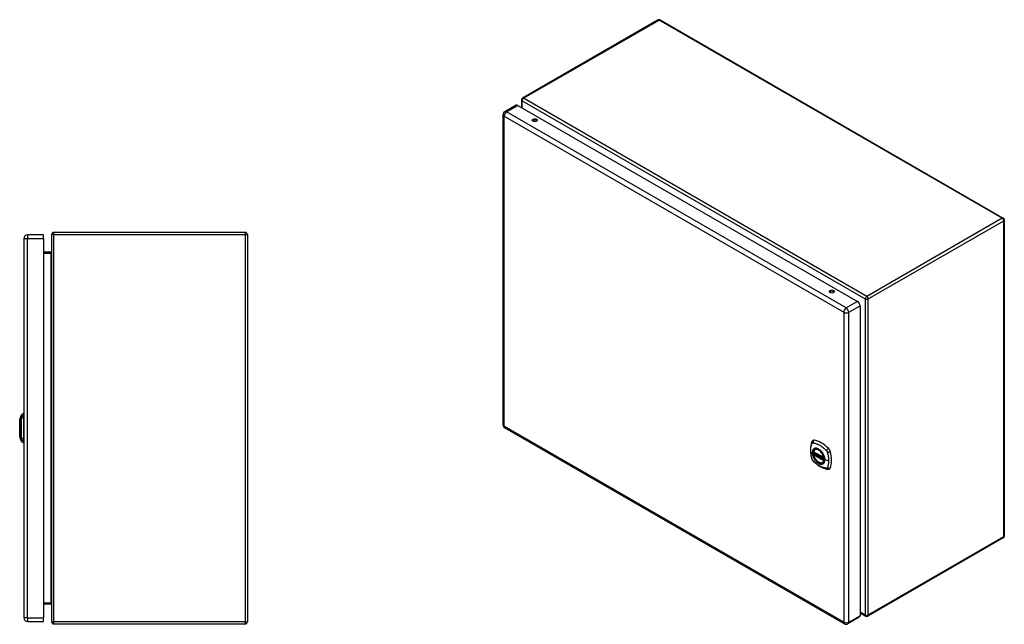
# Model space of a CAD drawing. Header units: inches. Extents: x 14 to 135, y 10 to 87.
# Tile 5 of 5: x 95 to 135, y 41 to 66. Entities that reach past the tile are written whole.
import ezdxf

# ---------------------------------------------------------------- set-up
doc = ezdxf.new("R2010")
doc.units = ezdxf.units.IN
doc.header["$MEASUREMENT"] = 0
doc.layers.add('Visible Edges(ANSI)', color=7, linetype='Continuous', lineweight=25)
doc.layers.add('Visible Tangent Edges(ANSI)', color=7, linetype='Continuous', lineweight=25)

msp = doc.modelspace()

# ---------------------------------------------------------------- linework, layer by layer
at = {"layer": 'Visible Edges(ANSI)'}
for p, q in [((120.673, 65.69), (115.135, 62.492)), ((120.757, 65.69), (134.78, 57.594)), ((115.093, 62.42), (115.093, 62.115)), ((114.874, 62.206), (114.411, 61.939)), ((114.947, 62.199), (128.825, 54.187)), ((114.338, 61.813), (114.338, 49.148)), ((134.822, 57.521), (134.822, 44.594)), ((94.764, 56.762), (94.764, 41.251)), ((95.564, 56.908), (94.91, 56.908)), ((95.564, 56.762), (95.564, 56.908)), ((95.564, 56.762), (95.564, 41.251)), ((95.899, 56.922), (95.899, 41.09)), ((103.815, 57.006), (95.983, 57.006)), ((103.899, 56.922), (103.899, 41.09)), ((95.868, 56.193), (95.564, 56.193)), ((128.928, 54.008), (128.928, 41.343)), ((94.594, 49.364), (94.656, 49.523)), ((94.748, 49.597), (94.748, 49.529)), ((94.748, 49.419), (94.748, 49.529)), ((94.748, 49.419), (94.748, 48.595)), ((114.411, 49.022), (128.289, 41.009)), ((94.656, 48.49), (94.594, 48.65)), ((94.748, 48.484), (94.748, 48.595)), ((94.748, 48.484), (94.748, 48.416)), ((127.034, 48.035), (127.447, 47.796)), ((127.034, 47.939), (127.047, 47.947)), ((127.053, 47.959), (127.053, 47.962)), ((127.058, 47.973), (127.099, 47.997)), ((127.09, 48.139), (127.1, 48.145)), ((127.403, 47.597), (127.413, 47.603)), ((134.78, 44.521), (129.242, 41.324)), ((95.564, 41.82), (95.868, 41.82)), ((128.928, 41.457), (129.158, 41.324)), ((94.91, 41.105), (95.564, 41.105)), ((95.564, 41.105), (95.564, 41.251)), ((128.898, 41.276), (128.435, 41.009)), ((95.983, 41.006), (103.815, 41.006))]:
    msp.add_line(p, q, dxfattribs=at)
at = {"layer": 'Visible Edges(ANSI)', "flags": 128}
for points in [[(94.593, 49.362), (94.593, 49.362), (94.593, 49.36), (94.593, 49.358), (94.593, 49.355), (94.593, 49.351), (94.593, 49.347), (94.593, 49.341), (94.593, 49.335), (94.593, 49.328), (94.593, 49.32), (94.593, 49.311), (94.593, 49.302), (94.593, 49.292), (94.593, 49.282), (94.593, 49.27), (94.593, 49.258), (94.593, 49.246), (94.593, 49.232), (94.593, 49.219), (94.593, 49.205), (94.593, 49.19), (94.593, 49.175), (94.593, 49.159), (94.593, 49.143), (94.593, 49.127), (94.593, 49.11), (94.593, 49.094), (94.593, 49.076), (94.593, 49.059), (94.593, 49.042), (94.593, 49.025), (94.593, 49.007), (94.593, 48.99), (94.593, 48.972), (94.593, 48.955), (94.593, 48.938), (94.593, 48.921), (94.593, 48.904), (94.593, 48.887), (94.593, 48.871), (94.593, 48.855), (94.593, 48.84), (94.593, 48.824), (94.593, 48.81), (94.593, 48.795), (94.593, 48.781), (94.593, 48.768), (94.593, 48.756), (94.593, 48.744), (94.593, 48.732), (94.593, 48.722), (94.593, 48.712), (94.593, 48.702), (94.593, 48.694), (94.593, 48.686), (94.593, 48.679), (94.593, 48.673), (94.593, 48.667), (94.593, 48.662), (94.593, 48.659), (94.593, 48.656), (94.593, 48.654), (94.593, 48.652), (94.593, 48.652)], [(126.956, 48.448), (126.949, 48.427), (126.942, 48.407), (126.937, 48.389), (126.932, 48.37), (126.928, 48.351), (126.924, 48.332), (126.916, 48.292), (126.911, 48.251), (126.907, 48.21), (126.904, 48.168), (126.903, 48.125), (126.904, 48.081), (126.907, 48.037), (126.911, 47.993), (126.916, 47.948), (126.923, 47.902), (126.931, 47.857), (126.941, 47.811), (126.946, 47.788), (126.949, 47.776), (126.953, 47.763)], [(126.994, 48.504), (126.981, 48.491), (126.971, 48.477), (126.963, 48.462), (126.956, 48.448)], [(127.028, 48.048), (127.032, 48.063), (127.037, 48.077), (127.044, 48.09), (127.051, 48.102), (127.059, 48.113), (127.069, 48.123), (127.079, 48.131), (127.09, 48.139)], [(127.403, 47.597), (127.391, 47.591), (127.379, 47.586), (127.367, 47.583), (127.353, 47.581), (127.34, 47.581), (127.326, 47.582), (127.312, 47.584), (127.297, 47.587), (127.283, 47.592), (127.268, 47.598), (127.253, 47.605), (127.239, 47.613), (127.224, 47.622), (127.209, 47.632), (127.195, 47.643), (127.181, 47.655), (127.167, 47.668), (127.154, 47.682), (127.141, 47.697), (127.128, 47.712), (127.116, 47.728), (127.104, 47.745), (127.093, 47.762), (127.083, 47.78), (127.073, 47.798), (127.064, 47.816), (127.056, 47.834), (127.049, 47.853), (127.042, 47.872), (127.037, 47.89), (127.032, 47.909), (127.028, 47.927)], [(127.047, 47.947), (127.05, 47.949), (127.052, 47.953), (127.053, 47.956), (127.053, 47.959)], [(127.343, 48.059), (127.361, 48.036), (127.379, 48.013), (127.396, 47.988), (127.411, 47.963), (127.426, 47.937), (127.439, 47.91), (127.45, 47.883), (127.46, 47.855)], [(126.953, 47.763), (126.957, 47.749), (126.963, 47.736), (126.968, 47.723), (126.975, 47.711), (126.982, 47.699), (126.99, 47.688), (126.999, 47.677), (127.009, 47.666)], [(127.009, 47.666), (127.019, 47.656), (127.028, 47.647), (127.045, 47.631), (127.079, 47.6), (127.115, 47.57), (127.15, 47.542), (127.187, 47.514), (127.223, 47.489), (127.26, 47.465), (127.297, 47.442), (127.335, 47.422), (127.373, 47.402), (127.411, 47.385), (127.449, 47.37), (127.487, 47.356), (127.525, 47.344), (127.564, 47.334), (127.583, 47.33), (127.593, 47.328), (127.604, 47.326)], [(127.604, 47.326), (127.619, 47.325), (127.636, 47.325), (127.654, 47.327), (127.672, 47.331)]]:
    msp.add_lwpolyline(points, dxfattribs=at)
at = {"layer": 'Visible Edges(ANSI)'}
for centre, radius, start, end in [((120.715, 65.617), 0.084, 60, 120), ((115.177, 62.42), 0.084, 120, 180), ((114.484, 61.813), 0.146, 120, 180), ((134.738, 57.521), 0.084, 0, 60), ((94.91, 56.762), 0.146, 90, 180), ((95.983, 56.922), 0.084, 90, 180), ((103.815, 56.922), 0.084, 0, 90), ((95.868, 56.224), 0.031, 270, 0), ((94.766, 49.481), 0.118, 98.6009, 158.7495), ((94.74, 49.538), 0.0394, 53.1301, 78.463), ((94.598, 49.362), 0.00492, 158.7495, 179.7912), ((114.484, 49.148), 0.146, 180, 240), ((94.598, 48.652), 0.00492, 180.2088, 201.2505), ((94.766, 48.533), 0.118, 201.2505, 261.3991), ((94.74, 48.475), 0.0394, 281.537, 306.8699), ((127.039, 48.045), 0.0118, 166.5554, 240), ((127.039, 47.929), 0.0118, 120, 190.611), ((127.064, 47.963), 0.0118, 120, 187.8283), ((127.453, 47.806), 0.0118, 240, 282.6344), ((134.738, 44.594), 0.084, 300, 0), ((95.868, 41.789), 0.031, 0, 90), ((94.91, 41.251), 0.146, 180, 270), ((95.983, 41.09), 0.084, 180, 270), ((103.815, 41.09), 0.084, 270, 0), ((129.2, 41.397), 0.084, 240, 300), ((128.362, 41.136), 0.146, 240, 300)]:
    msp.add_arc(centre, radius, start, end, dxfattribs=at)
for centre, major_axis, start_param, end_param in [((114.947, 62.08), (-0.073, 0.126), 5.497787, 6.283185), ((115.639, 61.552), (0.102, 0), 0.378178, 2.763414), ((127.779, 54.543), (0.102, 0), 0.378178, 2.763414), ((128.825, 54.067), (0.073, -0.126), 0.785398, 2.356194), ((127.093, 48.359), (-0.089, 0.153), 5.825423, 6.408181), ((127.344, 47.362), (-0.64, 1.108), 5.170151, 5.825423), ((127.239, 47.864), (0.157, -0.273), 2.363977, 7.060801), ((127.595, 48.069), (0.089, -0.153), 1.113034, 2.028558), ((126.857, 48.205), (-0.64, 1.108), 3.599355, 4.254627), ((127.595, 47.49), (0.089, -0.153), 6.158189, 6.740947), ((128.825, 41.403), (0.073, -0.126), 0, 0.785398)]:
    msp.add_ellipse(centre, major_axis=major_axis, ratio=0.57735, start_param=start_param, end_param=end_param, dxfattribs=at)
for centre, major_axis in [((115.639, 61.595), (0.102, 0)), ((127.779, 54.586), (0.102, 0)), ((127.236, 47.862), (-0.16, 0.277))]:
    msp.add_ellipse(centre, major_axis=major_axis, ratio=0.57735, dxfattribs=at)
at = {"layer": 'Visible Tangent Edges(ANSI)'}
for p, q in [((115.177, 62.488), (120.715, 65.686)), ((134.738, 57.589), (120.715, 65.686)), ((115.117, 62.385), (129.141, 54.289)), ((115.117, 62.1), (115.117, 62.385)), ((129.2, 54.392), (115.177, 62.488)), ((114.484, 61.932), (114.947, 62.199)), ((114.381, 61.753), (128.259, 53.741)), ((114.381, 49.088), (114.381, 61.753)), ((128.362, 53.92), (114.484, 61.932)), ((134.738, 57.589), (129.2, 54.392)), ((129.259, 54.289), (134.797, 57.486)), ((134.797, 44.56), (134.797, 57.486)), ((94.764, 56.762), (94.91, 56.762)), ((94.91, 56.908), (94.91, 56.762)), ((94.91, 41.251), (94.91, 56.762)), ((94.91, 56.762), (95.564, 56.762)), ((95.983, 56.922), (95.899, 56.922)), ((95.983, 56.922), (95.983, 57.006)), ((95.983, 41.09), (95.983, 56.922)), ((95.983, 56.922), (103.815, 56.922)), ((103.815, 56.922), (103.815, 57.006)), ((103.815, 56.922), (103.899, 56.922)), ((103.815, 41.09), (103.815, 56.922)), ((95.564, 56.162), (95.868, 56.162)), ((95.868, 56.193), (95.868, 56.162)), ((95.868, 56.162), (95.868, 41.851)), ((127.724, 54.537), (127.693, 54.555)), ((128.825, 54.187), (128.362, 53.92)), ((128.465, 53.741), (128.928, 54.008)), ((129.141, 54.289), (129.141, 41.362)), ((129.259, 41.362), (129.259, 54.289)), ((128.259, 53.741), (128.259, 41.076)), ((128.465, 41.076), (128.465, 53.741)), ((128.259, 41.076), (114.381, 49.088)), ((94.593, 49.007), (94.594, 49.007)), ((94.656, 49.007), (94.594, 49.007)), ((127.445, 47.801), (127.031, 48.04)), ((127.031, 47.924), (127.445, 47.685)), ((127.039, 47.939), (127.051, 47.945)), ((127.453, 47.7), (127.039, 47.939)), ((127.051, 47.945), (127.461, 47.709)), ((127.462, 47.726), (127.059, 47.958)), ((127.064, 47.973), (127.103, 47.995)), ((127.462, 47.743), (127.064, 47.973)), ((127.46, 47.704), (127.453, 47.7)), ((127.644, 47.676), (127.487, 47.715)), ((134.797, 44.56), (129.259, 41.362)), ((95.868, 41.851), (95.564, 41.851)), ((95.868, 41.82), (95.868, 41.851)), ((129.141, 41.362), (128.928, 41.485)), ((94.91, 41.251), (94.764, 41.251)), ((94.91, 41.251), (94.91, 41.105)), ((94.91, 41.251), (95.564, 41.251)), ((95.899, 41.09), (95.983, 41.09)), ((95.983, 41.006), (95.983, 41.09)), ((103.815, 41.09), (95.983, 41.09)), ((103.815, 41.006), (103.815, 41.09)), ((103.815, 41.09), (103.899, 41.09)), ((128.465, 41.076), (128.928, 41.343))]:
    msp.add_line(p, q, dxfattribs=at)
at = {"layer": 'Visible Tangent Edges(ANSI)', "flags": 128}
for points in [[(94.656, 49.523), (94.656, 49.523), (94.656, 49.523), (94.656, 49.522), (94.656, 49.521), (94.656, 49.52), (94.656, 49.519), (94.656, 49.517), (94.656, 49.515), (94.656, 49.513), (94.655, 49.51), (94.655, 49.507), (94.655, 49.504), (94.655, 49.501), (94.655, 49.497), (94.655, 49.494), (94.655, 49.49), (94.655, 49.485), (94.655, 49.481), (94.655, 49.476), (94.655, 49.471), (94.655, 49.466), (94.655, 49.461), (94.655, 49.455), (94.654, 49.447)], [(94.593, 49.282), (94.593, 49.288), (94.593, 49.294), (94.594, 49.3), (94.594, 49.306), (94.594, 49.311), (94.594, 49.317), (94.594, 49.322), (94.594, 49.326), (94.594, 49.331), (94.594, 49.335), (94.594, 49.339), (94.594, 49.343), (94.594, 49.346), (94.594, 49.349), (94.594, 49.352), (94.594, 49.354), (94.594, 49.356), (94.594, 49.358), (94.594, 49.36), (94.594, 49.361), (94.594, 49.362), (94.594, 49.363), (94.594, 49.364), (94.594, 49.364)], [(94.593, 49.234), (94.593, 49.237), (94.593, 49.239), (94.593, 49.241), (94.593, 49.243), (94.593, 49.245), (94.593, 49.247), (94.593, 49.249), (94.593, 49.251), (94.593, 49.253), (94.593, 49.255), (94.593, 49.257), (94.593, 49.259), (94.593, 49.261), (94.593, 49.263), (94.593, 49.265), (94.593, 49.267), (94.593, 49.269), (94.593, 49.271), (94.593, 49.272), (94.593, 49.274), (94.593, 49.276), (94.593, 49.278), (94.593, 49.28), (94.593, 49.282)], [(94.594, 49.007), (94.594, 49.017), (94.594, 49.027), (94.594, 49.038), (94.594, 49.048), (94.594, 49.058), (94.594, 49.068), (94.594, 49.078), (94.594, 49.089), (94.594, 49.099), (94.594, 49.108), (94.594, 49.118), (94.594, 49.128), (94.594, 49.138), (94.594, 49.147), (94.594, 49.156), (94.594, 49.166), (94.594, 49.175), (94.594, 49.184), (94.594, 49.193), (94.594, 49.201), (94.594, 49.21), (94.593, 49.218), (94.593, 49.226), (94.593, 49.234)], [(94.654, 49.447), (94.654, 49.446), (94.654, 49.445), (94.654, 49.445), (94.654, 49.444), (94.654, 49.443), (94.654, 49.443), (94.654, 49.442), (94.654, 49.441), (94.654, 49.44), (94.654, 49.439), (94.654, 49.438), (94.654, 49.438), (94.654, 49.437), (94.655, 49.436), (94.655, 49.435), (94.655, 49.434), (94.655, 49.433), (94.655, 49.432), (94.655, 49.431), (94.655, 49.43), (94.655, 49.429), (94.655, 49.428), (94.655, 49.427), (94.655, 49.426)], [(94.655, 49.426), (94.655, 49.425), (94.655, 49.423), (94.655, 49.422), (94.655, 49.421), (94.655, 49.42), (94.655, 49.419), (94.655, 49.418), (94.655, 49.416), (94.655, 49.415), (94.655, 49.414), (94.654, 49.413), (94.654, 49.412), (94.654, 49.41), (94.654, 49.409), (94.654, 49.408), (94.654, 49.406), (94.654, 49.405), (94.654, 49.404), (94.654, 49.402), (94.654, 49.401), (94.654, 49.4), (94.654, 49.398), (94.654, 49.397), (94.654, 49.395)], [(94.654, 49.395), (94.655, 49.377), (94.655, 49.362), (94.655, 49.346), (94.655, 49.331), (94.655, 49.315), (94.655, 49.3), (94.655, 49.284), (94.655, 49.268), (94.655, 49.252), (94.655, 49.236), (94.655, 49.22), (94.655, 49.204), (94.655, 49.187), (94.655, 49.171), (94.656, 49.155), (94.656, 49.139), (94.656, 49.122), (94.656, 49.106), (94.656, 49.089), (94.656, 49.073), (94.656, 49.056), (94.656, 49.04), (94.656, 49.023), (94.656, 49.007)], [(94.593, 48.779), (94.593, 48.787), (94.593, 48.796), (94.594, 48.804), (94.594, 48.812), (94.594, 48.821), (94.594, 48.83), (94.594, 48.839), (94.594, 48.848), (94.594, 48.857), (94.594, 48.867), (94.594, 48.876), (94.594, 48.886), (94.594, 48.896), (94.594, 48.905), (94.594, 48.915), (94.594, 48.925), (94.594, 48.935), (94.594, 48.946), (94.594, 48.956), (94.594, 48.966), (94.594, 48.976), (94.594, 48.986), (94.594, 48.997), (94.594, 49.007)], [(94.593, 48.732), (94.593, 48.734), (94.593, 48.736), (94.593, 48.738), (94.593, 48.74), (94.593, 48.741), (94.593, 48.743), (94.593, 48.745), (94.593, 48.747), (94.593, 48.749), (94.593, 48.751), (94.593, 48.753), (94.593, 48.755), (94.593, 48.757), (94.593, 48.759), (94.593, 48.761), (94.593, 48.763), (94.593, 48.765), (94.593, 48.767), (94.593, 48.769), (94.593, 48.771), (94.593, 48.773), (94.593, 48.775), (94.593, 48.777), (94.593, 48.779)], [(94.594, 48.65), (94.594, 48.65), (94.594, 48.651), (94.594, 48.651), (94.594, 48.652), (94.594, 48.654), (94.594, 48.655), (94.594, 48.657), (94.594, 48.66), (94.594, 48.662), (94.594, 48.665), (94.594, 48.668), (94.594, 48.671), (94.594, 48.675), (94.594, 48.679), (94.594, 48.683), (94.594, 48.688), (94.594, 48.692), (94.594, 48.697), (94.594, 48.703), (94.594, 48.708), (94.594, 48.714), (94.593, 48.72), (94.593, 48.726), (94.593, 48.732)], [(94.656, 49.007), (94.656, 48.99), (94.656, 48.974), (94.656, 48.957), (94.656, 48.941), (94.656, 48.924), (94.656, 48.908), (94.656, 48.892), (94.656, 48.875), (94.656, 48.859), (94.655, 48.843), (94.655, 48.826), (94.655, 48.81), (94.655, 48.794), (94.655, 48.778), (94.655, 48.762), (94.655, 48.746), (94.655, 48.73), (94.655, 48.714), (94.655, 48.699), (94.655, 48.683), (94.655, 48.667), (94.655, 48.652), (94.655, 48.636), (94.654, 48.618)], [(94.654, 48.618), (94.654, 48.616), (94.654, 48.613), (94.654, 48.61), (94.654, 48.607), (94.654, 48.605), (94.654, 48.602), (94.655, 48.6), (94.655, 48.597), (94.655, 48.595), (94.655, 48.593), (94.655, 48.59), (94.655, 48.588), (94.655, 48.586), (94.655, 48.584), (94.655, 48.582), (94.655, 48.58), (94.655, 48.578), (94.654, 48.576), (94.654, 48.575), (94.654, 48.573), (94.654, 48.571), (94.654, 48.57), (94.654, 48.568), (94.654, 48.567)], [(94.654, 48.567), (94.655, 48.559), (94.655, 48.553), (94.655, 48.548), (94.655, 48.543), (94.655, 48.538), (94.655, 48.533), (94.655, 48.529), (94.655, 48.524), (94.655, 48.52), (94.655, 48.516), (94.655, 48.513), (94.655, 48.51), (94.655, 48.507), (94.655, 48.504), (94.656, 48.501), (94.656, 48.499), (94.656, 48.497), (94.656, 48.495), (94.656, 48.494), (94.656, 48.493), (94.656, 48.492), (94.656, 48.491), (94.656, 48.49), (94.656, 48.49)], [(126.967, 47.748), (126.957, 47.781), (126.95, 47.811), (126.943, 47.84), (126.937, 47.87), (126.931, 47.899), (126.927, 47.928), (126.923, 47.957), (126.919, 47.986), (126.917, 48.014), (126.915, 48.042), (126.914, 48.07), (126.913, 48.097), (126.914, 48.124), (126.915, 48.15), (126.917, 48.176), (126.919, 48.201), (126.923, 48.226), (126.927, 48.25), (126.931, 48.273), (126.937, 48.296), (126.943, 48.318), (126.95, 48.34), (126.957, 48.361), (126.967, 48.383)], [(126.967, 48.383), (126.968, 48.384), (126.969, 48.386), (126.97, 48.388), (126.971, 48.389), (126.972, 48.391), (126.973, 48.392), (126.975, 48.393), (126.976, 48.395), (126.977, 48.396), (126.979, 48.397), (126.98, 48.398), (126.982, 48.399), (126.983, 48.4), (126.985, 48.4), (126.986, 48.401), (126.988, 48.402), (126.99, 48.402), (126.992, 48.403), (126.993, 48.403), (126.995, 48.403), (126.997, 48.403), (126.999, 48.404), (127.001, 48.404), (127.003, 48.404)], [(127.003, 48.404), (127.027, 48.401), (127.049, 48.397), (127.071, 48.392), (127.094, 48.387), (127.116, 48.38), (127.139, 48.372), (127.162, 48.364), (127.185, 48.355), (127.209, 48.345), (127.232, 48.333), (127.255, 48.321), (127.279, 48.308), (127.302, 48.294), (127.325, 48.279), (127.348, 48.264), (127.371, 48.247), (127.394, 48.23), (127.417, 48.212), (127.44, 48.193), (127.462, 48.174), (127.485, 48.153), (127.507, 48.133), (127.529, 48.111), (127.552, 48.086)], [(127.04, 48.159), (127.031, 48.151), (127.023, 48.142), (127.016, 48.132), (127.009, 48.121), (127.003, 48.109), (126.997, 48.097), (126.993, 48.083), (126.989, 48.069), (126.986, 48.055), (126.984, 48.039), (126.983, 48.023), (126.982, 48.007), (126.983, 47.99), (126.984, 47.972), (126.986, 47.954), (126.989, 47.936), (126.993, 47.918), (126.997, 47.899), (127.003, 47.88), (127.009, 47.861), (127.016, 47.843), (127.023, 47.824), (127.031, 47.806), (127.04, 47.787)], [(127.484, 47.718), (127.479, 47.659), (127.462, 47.611), (127.434, 47.573), (127.398, 47.549), (127.354, 47.54), (127.304, 47.545), (127.252, 47.565), (127.198, 47.598), (127.147, 47.644), (127.099, 47.699), (127.057, 47.762), (127.025, 47.829), (127.001, 47.898), (126.988, 47.966), (126.987, 48.028), (126.997, 48.083), (127.018, 48.128), (127.049, 48.16), (127.088, 48.178), (127.135, 48.182), (127.186, 48.172), (127.239, 48.147), (127.292, 48.108), (127.342, 48.059)], [(127.074, 48.178), (127.072, 48.177), (127.071, 48.177), (127.069, 48.176), (127.068, 48.176), (127.066, 48.175), (127.065, 48.174), (127.063, 48.174), (127.062, 48.173), (127.06, 48.172), (127.059, 48.171), (127.058, 48.171), (127.056, 48.17), (127.055, 48.169), (127.053, 48.168), (127.052, 48.167), (127.051, 48.166), (127.049, 48.165), (127.048, 48.165), (127.047, 48.164), (127.045, 48.163), (127.044, 48.162), (127.043, 48.161), (127.042, 48.16), (127.04, 48.159)], [(127.047, 47.947), (127.047, 47.947), (127.047, 47.947), (127.047, 47.947), (127.047, 47.947), (127.047, 47.947), (127.047, 47.947), (127.047, 47.947), (127.047, 47.947), (127.047, 47.947), (127.047, 47.947), (127.047, 47.947), (127.047, 47.947), (127.047, 47.947), (127.047, 47.947), (127.047, 47.947), (127.047, 47.947), (127.047, 47.947), (127.047, 47.947), (127.047, 47.947), (127.047, 47.947), (127.047, 47.947), (127.047, 47.947), (127.047, 47.947), (127.047, 47.947)], [(127.047, 47.947), (127.047, 47.947), (127.047, 47.947), (127.047, 47.947), (127.047, 47.947), (127.047, 47.947), (127.047, 47.947), (127.047, 47.947), (127.047, 47.947), (127.047, 47.947), (127.047, 47.947), (127.047, 47.947), (127.048, 47.947), (127.048, 47.947), (127.048, 47.947), (127.048, 47.947), (127.048, 47.947), (127.048, 47.947), (127.048, 47.947), (127.048, 47.946), (127.049, 47.946), (127.049, 47.946), (127.049, 47.946), (127.049, 47.946), (127.049, 47.946)], [(127.049, 47.946), (127.049, 47.946), (127.049, 47.946), (127.05, 47.946), (127.05, 47.946), (127.05, 47.946), (127.05, 47.946), (127.05, 47.946), (127.05, 47.946), (127.05, 47.946), (127.05, 47.946), (127.05, 47.946), (127.05, 47.946), (127.05, 47.946), (127.05, 47.946), (127.05, 47.946), (127.05, 47.946), (127.05, 47.946), (127.05, 47.946), (127.051, 47.946), (127.051, 47.946), (127.051, 47.946), (127.051, 47.946), (127.051, 47.945), (127.051, 47.945)], [(127.053, 47.96), (127.053, 47.96), (127.053, 47.96), (127.053, 47.96), (127.053, 47.96), (127.053, 47.96), (127.053, 47.96), (127.053, 47.96), (127.053, 47.96), (127.053, 47.96), (127.053, 47.96), (127.053, 47.96), (127.053, 47.96), (127.053, 47.96), (127.053, 47.96), (127.053, 47.96), (127.053, 47.96), (127.053, 47.96), (127.053, 47.959), (127.053, 47.959), (127.053, 47.959), (127.053, 47.959), (127.053, 47.959), (127.053, 47.959), (127.053, 47.959)], [(127.056, 47.96), (127.056, 47.96), (127.056, 47.96), (127.056, 47.96), (127.055, 47.96), (127.055, 47.96), (127.055, 47.96), (127.055, 47.96), (127.055, 47.96), (127.055, 47.96), (127.054, 47.96), (127.054, 47.96), (127.054, 47.96), (127.054, 47.96), (127.054, 47.96), (127.054, 47.96), (127.054, 47.96), (127.054, 47.96), (127.054, 47.96), (127.053, 47.96), (127.053, 47.96), (127.053, 47.96), (127.053, 47.96), (127.053, 47.96), (127.053, 47.96)], [(127.059, 47.958), (127.059, 47.958), (127.059, 47.958), (127.059, 47.959), (127.059, 47.959), (127.058, 47.959), (127.058, 47.959), (127.058, 47.959), (127.058, 47.959), (127.058, 47.959), (127.058, 47.959), (127.058, 47.959), (127.058, 47.959), (127.057, 47.959), (127.057, 47.959), (127.057, 47.959), (127.057, 47.959), (127.057, 47.959), (127.057, 47.959), (127.057, 47.96), (127.057, 47.96), (127.057, 47.96), (127.056, 47.96), (127.056, 47.96), (127.056, 47.96)], [(127.395, 47.992), (127.384, 48.009), (127.372, 48.026), (127.36, 48.042), (127.347, 48.057), (127.334, 48.072), (127.32, 48.086), (127.306, 48.099), (127.292, 48.111), (127.278, 48.123), (127.264, 48.134), (127.249, 48.144), (127.235, 48.152), (127.22, 48.16), (127.206, 48.167), (127.191, 48.173), (127.177, 48.178), (127.163, 48.182), (127.149, 48.184), (127.135, 48.186), (127.122, 48.187), (127.109, 48.186), (127.097, 48.184), (127.085, 48.182), (127.074, 48.178)], [(127.429, 47.935), (127.427, 47.937), (127.426, 47.94), (127.425, 47.942), (127.424, 47.944), (127.422, 47.947), (127.421, 47.949), (127.42, 47.952), (127.418, 47.954), (127.417, 47.957), (127.416, 47.959), (127.414, 47.961), (127.413, 47.964), (127.411, 47.966), (127.41, 47.969), (127.409, 47.971), (127.407, 47.973), (127.406, 47.976), (127.404, 47.978), (127.403, 47.981), (127.401, 47.983), (127.4, 47.985), (127.398, 47.988), (127.397, 47.99), (127.395, 47.992)], [(127.487, 47.715), (127.487, 47.724), (127.487, 47.732), (127.486, 47.741), (127.485, 47.75), (127.485, 47.759), (127.483, 47.768), (127.482, 47.777), (127.48, 47.786), (127.479, 47.795), (127.477, 47.804), (127.474, 47.814), (127.472, 47.823), (127.469, 47.832), (127.467, 47.841), (127.464, 47.851), (127.461, 47.86), (127.457, 47.87), (127.454, 47.879), (127.45, 47.888), (127.446, 47.898), (127.442, 47.907), (127.438, 47.916), (127.433, 47.925), (127.429, 47.935)], [(127.552, 48.086), (127.553, 48.085), (127.554, 48.084), (127.555, 48.083), (127.556, 48.082), (127.557, 48.081), (127.558, 48.08), (127.559, 48.078), (127.56, 48.077), (127.561, 48.076), (127.562, 48.075), (127.563, 48.074), (127.564, 48.072), (127.565, 48.071), (127.566, 48.07), (127.566, 48.069), (127.567, 48.067), (127.568, 48.066), (127.569, 48.065), (127.57, 48.063), (127.571, 48.062), (127.572, 48.061), (127.572, 48.059), (127.573, 48.058), (127.574, 48.057)], [(127.574, 48.057), (127.575, 48.055), (127.575, 48.054), (127.576, 48.053), (127.577, 48.051), (127.578, 48.05), (127.578, 48.049), (127.579, 48.047), (127.58, 48.046), (127.58, 48.045), (127.581, 48.043), (127.582, 48.042), (127.582, 48.04), (127.583, 48.039), (127.583, 48.038), (127.584, 48.036), (127.585, 48.035), (127.585, 48.033), (127.586, 48.032), (127.586, 48.031), (127.587, 48.029), (127.587, 48.028), (127.588, 48.026), (127.588, 48.025), (127.589, 48.023)], [(127.589, 48.023), (127.595, 48.005), (127.599, 47.991), (127.602, 47.976), (127.606, 47.961), (127.61, 47.946), (127.613, 47.931), (127.616, 47.917), (127.619, 47.902), (127.622, 47.887), (127.625, 47.873), (127.628, 47.858), (127.63, 47.844), (127.632, 47.829), (127.634, 47.815), (127.636, 47.801), (127.638, 47.786), (127.639, 47.772), (127.64, 47.758), (127.642, 47.744), (127.642, 47.73), (127.643, 47.716), (127.644, 47.703), (127.644, 47.689), (127.644, 47.676)], [(127.003, 47.685), (127.001, 47.687), (126.999, 47.69), (126.997, 47.692), (126.995, 47.694), (126.993, 47.697), (126.992, 47.699), (126.99, 47.702), (126.988, 47.704), (126.987, 47.707), (126.985, 47.71), (126.983, 47.712), (126.982, 47.715), (126.98, 47.718), (126.979, 47.72), (126.977, 47.723), (126.976, 47.726), (126.975, 47.728), (126.973, 47.731), (126.972, 47.734), (126.971, 47.737), (126.97, 47.74), (126.969, 47.742), (126.968, 47.745), (126.967, 47.748)], [(127.552, 47.368), (127.529, 47.37), (127.507, 47.375), (127.485, 47.38), (127.462, 47.385), (127.44, 47.392), (127.417, 47.4), (127.394, 47.408), (127.371, 47.418), (127.348, 47.428), (127.325, 47.439), (127.302, 47.452), (127.279, 47.465), (127.255, 47.479), (127.232, 47.493), (127.209, 47.509), (127.185, 47.525), (127.162, 47.543), (127.139, 47.561), (127.116, 47.579), (127.094, 47.599), (127.071, 47.619), (127.049, 47.639), (127.027, 47.66), (127.003, 47.685)], [(127.04, 47.787), (127.042, 47.785), (127.043, 47.782), (127.044, 47.78), (127.045, 47.777), (127.047, 47.775), (127.048, 47.772), (127.049, 47.77), (127.051, 47.768), (127.052, 47.765), (127.053, 47.763), (127.055, 47.76), (127.056, 47.758), (127.058, 47.756), (127.059, 47.753), (127.06, 47.751), (127.062, 47.748), (127.063, 47.746), (127.065, 47.744), (127.066, 47.741), (127.068, 47.739), (127.069, 47.737), (127.071, 47.734), (127.072, 47.732), (127.074, 47.73)], [(127.074, 47.73), (127.085, 47.713), (127.097, 47.696), (127.11, 47.68), (127.122, 47.665), (127.136, 47.65), (127.149, 47.636), (127.163, 47.623), (127.177, 47.611), (127.191, 47.599), (127.206, 47.588), (127.22, 47.579), (127.235, 47.57), (127.249, 47.562), (127.264, 47.555), (127.278, 47.549), (127.293, 47.544), (127.307, 47.54), (127.32, 47.538), (127.334, 47.536), (127.347, 47.535), (127.36, 47.536), (127.372, 47.537), (127.384, 47.54), (127.395, 47.544)], [(127.395, 47.544), (127.397, 47.544), (127.398, 47.545), (127.4, 47.546), (127.401, 47.546), (127.403, 47.547), (127.404, 47.548), (127.406, 47.548), (127.407, 47.549), (127.409, 47.55), (127.41, 47.55), (127.411, 47.551), (127.413, 47.552), (127.414, 47.553), (127.416, 47.554), (127.417, 47.555), (127.418, 47.555), (127.42, 47.556), (127.421, 47.557), (127.422, 47.558), (127.424, 47.559), (127.425, 47.56), (127.426, 47.561), (127.427, 47.562), (127.429, 47.563)], [(127.429, 47.563), (127.433, 47.567), (127.438, 47.571), (127.442, 47.575), (127.446, 47.58), (127.45, 47.585), (127.454, 47.59), (127.457, 47.595), (127.461, 47.601), (127.464, 47.607), (127.467, 47.613), (127.47, 47.619), (127.472, 47.625), (127.474, 47.632), (127.477, 47.638), (127.479, 47.645), (127.48, 47.653), (127.482, 47.66), (127.483, 47.667), (127.485, 47.675), (127.485, 47.683), (127.486, 47.691), (127.487, 47.699), (127.487, 47.707), (127.487, 47.715)], [(127.46, 47.855), (127.462, 47.849), (127.464, 47.844), (127.466, 47.838), (127.467, 47.832), (127.469, 47.826), (127.471, 47.82), (127.472, 47.814), (127.473, 47.808), (127.475, 47.802), (127.476, 47.796), (127.477, 47.79), (127.478, 47.785), (127.479, 47.779), (127.48, 47.773), (127.481, 47.767), (127.482, 47.762), (127.482, 47.756), (127.483, 47.75), (127.483, 47.745), (127.484, 47.739), (127.484, 47.734), (127.484, 47.728), (127.484, 47.723), (127.484, 47.718)], [(127.644, 47.676), (127.644, 47.662), (127.644, 47.649), (127.643, 47.636), (127.642, 47.622), (127.642, 47.609), (127.64, 47.597), (127.639, 47.584), (127.638, 47.571), (127.636, 47.559), (127.634, 47.547), (127.632, 47.534), (127.63, 47.522), (127.627, 47.511), (127.625, 47.499), (127.622, 47.487), (127.619, 47.476), (127.616, 47.465), (127.613, 47.454), (127.61, 47.443), (127.606, 47.432), (127.602, 47.421), (127.599, 47.411), (127.595, 47.4), (127.589, 47.389)], [(127.589, 47.389), (127.588, 47.387), (127.587, 47.386), (127.586, 47.384), (127.585, 47.382), (127.583, 47.381), (127.582, 47.38), (127.581, 47.378), (127.58, 47.377), (127.578, 47.376), (127.577, 47.375), (127.575, 47.374), (127.574, 47.373), (127.572, 47.372), (127.571, 47.371), (127.569, 47.371), (127.567, 47.37), (127.566, 47.37), (127.564, 47.369), (127.562, 47.369), (127.56, 47.368), (127.558, 47.368), (127.556, 47.368), (127.554, 47.368), (127.552, 47.368)]]:
    msp.add_lwpolyline(points, dxfattribs=at)
at = {"layer": 'Visible Tangent Edges(ANSI)'}
for centre, major_axis, ratio, start_param, end_param in [((120.715, 65.617), (-0.042, 0.0727), 0.57735, 5.497787, 6.283185), ((120.715, 65.617), (0.042, 0.0727), 0.57735, 0, 0.785398), ((115.177, 62.42), (-0.084, 0), 0.57735, 0, 0.785398), ((115.177, 62.42), (0.042, 0.0727), 0.57735, 0.785398, 2.356194), ((115.177, 62.42), (-0.042, 0.0727), 0.57735, 5.497787, 6.283185), ((114.484, 61.813), (-0.146, 0), 0.57735, 0, 0.785398), ((114.484, 61.813), (-0.073, -0.126), 0.57735, 3.926991, 5.497787), ((114.484, 61.813), (-0.073, 0.126), 0.57735, 5.497787, 6.283185), ((134.738, 57.521), (0.042, 0.0727), 0.57735, 0, 0.785398), ((134.738, 57.521), (0.042, -0.0727), 0.57735, 0.785398, 2.356194), ((134.738, 57.521), (0.084, 0), 0.57735, 5.497787, 6.283185), ((95.868, 56.224), (0, -0.062), 0.5, 0, 1.570796), ((129.2, 54.323), (-0.042, -0.0727), 0.57735, 3.926991, 5.497787), ((129.2, 54.323), (0.042, -0.0727), 0.57735, 0.785398, 2.356194), ((128.362, 53.8), (0.073, 0.126), 0.57735, 0.785398, 2.356194), ((128.362, 53.8), (-0.073, 0.126), 0.57735, 3.926991, 5.497787), ((129.2, 54.323), (0.084, 0), 0.57735, 3.926991, 5.497787), ((128.362, 53.8), (-0.146, 0), 0.57735, 0.785398, 2.356194), ((94.768, 49.419), (-0.117, -0.016), 0.948273, 4.754759, 5.892029), ((94.768, 49.381), (-0.118, 0.005), 0.314585, 4.896593, 6.033863), ((114.484, 49.148), (-0.146, 0), 0.57735, 0, 0.785398), ((114.484, 49.148), (-0.073, -0.126), 0.57735, 5.497787, 6.283185), ((94.768, 48.633), (-0.118, -0.005), 0.314585, 0.249322, 1.386592), ((94.768, 48.595), (-0.117, 0.016), 0.948273, 0.391156, 1.528426), ((127.067, 48.406), (-0.11, 0.042), 0.704518, 0, 0.765179), ((127.094, 48.422), (-0.027, -0.115), 0.753705, 3.902663, 5.039934), ((127.238, 47.863), (-0.173, 0.3), 0.57735, 5.055237, 10.652726), ((127.039, 48.045), (-0.0115, 0.0027), 0.697177, 0, 0.936254), ((127.039, 47.929), (-0.0116, -0.0022), 0.424984, 0, 0.691657), ((127.238, 47.863), (-0.151, 0.261), 0.57735, 4.164956, 6.830618), ((127.039, 48.045), (-0.0059, -0.0102), 0.57735, 5.497787, 6.283185), ((127.039, 47.929), (-0.0059, -0.0102), 0.57735, 3.926991, 5.497787), ((127.238, 47.863), (0.151, -0.261), 0.57735, 4.164956, 6.830618), ((127.039, 47.929), (-0.0059, 0.0102), 0.57735, 5.497787, 6.283185), ((127.042, 47.958), (0.0018, -0.0117), 0.983841, 0.332621, 1.648576), ((127.048, 47.956), (0.0039, 0.0112), 0.653911, 3.808835, 5.235416), ((127.051, 47.955), (0.0059, 0.0102), 0.57735, 3.926991, 5.335914), ((127.064, 47.963), (-0.0117, -0.0016), 0.470841, 0, 0.203742), ((127.064, 47.963), (-0.0059, -0.0102), 0.57735, 3.926991, 5.351326), ((127.064, 47.963), (-0.0059, 0.0102), 0.57735, 5.497787, 6.283185), ((127.246, 47.868), (-0.156, 0.271), 0.57735, 6.166197, 6.283185), ((127.623, 48.116), (-0.0787, -0.088), 0.341266, 4.200572, 5.337843), ((127.65, 48.07), (0.116, 0.024), 0.341266, 4.086935, 5.224206), ((127.067, 47.795), (-0.114, -0.032), 0.390453, 0, 0.392125), ((127.094, 47.748), (-0.0849, -0.0822), 0.390453, 5.89106, 6.283185), ((127.246, 47.868), (0.156, -0.271), 0.57735, 0, 0.116988), ((127.453, 47.806), (-0.0059, -0.0102), 0.57735, 5.497787, 6.283185), ((127.453, 47.806), (-0.0116, -0.0022), 0.424984, 0.691657, 1.603666), ((127.453, 47.69), (0.0059, 0.0102), 0.57735, 0.785398, 2.356194), ((127.453, 47.69), (0.0115, -0.0027), 0.697177, 4.077847, 5.160757), ((127.453, 47.69), (0.0059, -0.0102), 0.57735, 1.624298, 2.356194), ((127.489, 47.718), (-0.00492, 0), 0.57735, 0.141897, 1.156289), ((127.623, 47.443), (-0.019, -0.117), 0.704518, 5.518007, 6.283185), ((127.65, 47.458), (0.113, -0.035), 0.753705, 4.384844, 5.522115), ((134.738, 44.594), (0.042, -0.0727), 0.57735, 0, 0.785398), ((134.738, 44.594), (0.084, 0), 0.57735, 5.497787, 6.283185), ((95.868, 41.789), (0, 0.062), 0.5, 4.712389, 6.283185), ((128.362, 41.136), (-0.073, -0.126), 0.57735, 5.497787, 6.283185), ((128.362, 41.136), (0.146, 0), 0.57735, 3.926991, 5.497787), ((128.362, 41.136), (0.073, -0.126), 0.57735, 0, 0.785398), ((129.2, 41.397), (-0.084, 0), 0.57735, 0.785398, 2.356194), ((129.2, 41.397), (-0.042, -0.0727), 0.57735, 5.497787, 6.283185), ((129.2, 41.397), (0.042, -0.0727), 0.57735, 0, 0.785398)]:
    msp.add_ellipse(centre, major_axis=major_axis, ratio=ratio, start_param=start_param, end_param=end_param, dxfattribs=at)
for centre, major_axis in [((127.239, 47.863), (0.171, -0.296)), ((127.236, 47.862), (-0.163, 0.282)), ((127.236, 47.862), (0.162, -0.281))]:
    msp.add_ellipse(centre, major_axis=major_axis, ratio=0.57735, dxfattribs=at)

doc.saveas('drawing.dxf')
